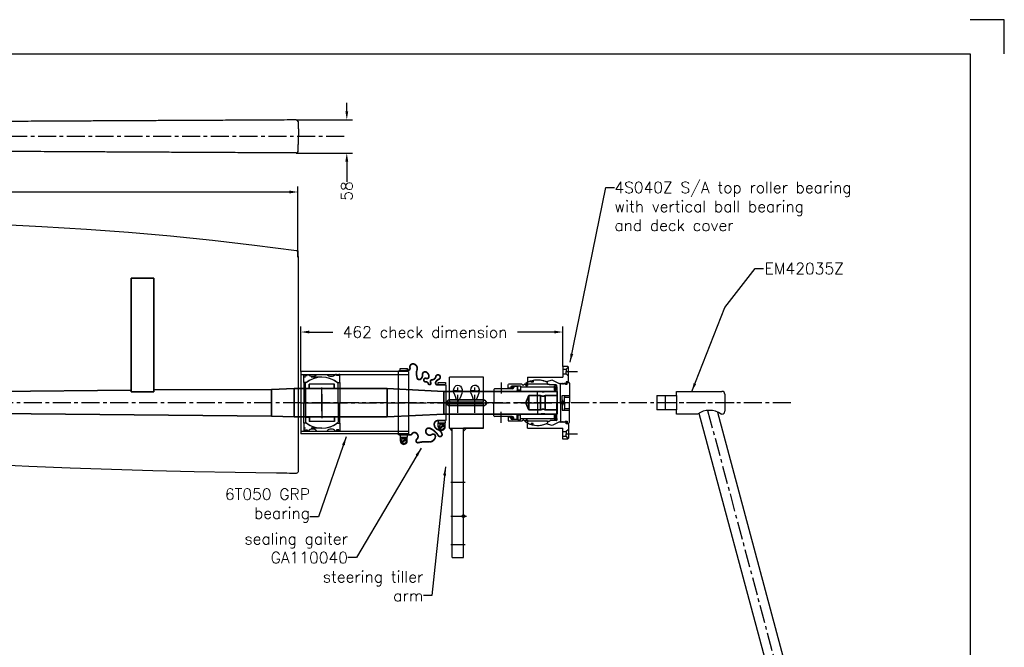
# Model space of a CAD drawing. Header units: millimetres. Extents: x 4480 to 7900, y 2154 to 4554.
# Tile 4 of 4: x 6163 to 7900, y 3447 to 4554. Entities that reach past the tile are written whole.
import ezdxf

# ---------------------------------------------------------------- set-up
doc = ezdxf.new("R2010")
doc.units = ezdxf.units.MM
doc.header["$MEASUREMENT"] = 0
doc.header["$PDMODE"] = 34
doc.header["$PDSIZE"] = 5
doc.linetypes.add('CENTER', pattern=[50.8, 31.75, -6.35, 6.35, -6.35])
doc.linetypes.add('HIDDEN', pattern=[9.525, 6.35, -3.175])
doc.layers.get('0').update_dxf_attribs({"linetype": 'CONTINUOUS'})
doc.layers.get('DEFPOINTS').update_dxf_attribs({"linetype": 'CONTINUOUS'})
for name, color, linetype in [('Bearings', 1, 'CONTINUOUS'), ('Blade', 1, 'CONTINUOUS'), ('CENTER', 8, 'CENTER'), ('RAMME', 7, 'CONTINUOUS')]:
    doc.layers.add(name, color=color, linetype=linetype)
doc.layers.add('DIMS', color=7, linetype='CONTINUOUS', lineweight=15)
doc.layers.add('STOCK', color=5, linetype='CONTINUOUS', lineweight=35)
doc.styles.add('ROMANS', font='romans')
doc.dimstyles.new('Text 20', dxfattribs={"dimtxt": 20, "dimasz": 15, "dimexe": 10, "dimexo": 0, "dimgap": 0, "dimtad": 0, "dimdsep": 46, "dimtxsty": 'ROMANS', "dimcen": 10, "dimazin": 2, "dimtfac": 0.65, "dimtofl": 0, "dimtmove": 0, "dimatfit": 0, "dimfxl": 1, "dimtolj": 1, "dimarcsym": 0})

# ---------------------------------------------------------------- blocks, each defined once
blk = doc.blocks.new('EM42035Z-SV')
for p, q in [((16.4, 92), (495.7, 220.4)), ((499.4, 218.3), (506.2, 193.2)), ((18.5, 59.4), (504, 189.5)), ((-15, 105), (0, 105)), ((0, 105), (15, 105)), ((-20, 20), (-20, 100)), ((20, 100), (20, 98.4)), ((20, 57), (20, 20)), ((-12.5, 20), (-20, 20)), ((-12.5, 20), (12.5, 20)), ((-12.5, -15), (-12.5, 20)), ((12.5, 20), (12.5, -15)), ((20, 20), (12.5, 20)), ((-12.5, 0), (12.5, 0)), ((-12.5, -15), (12.5, -15))]:
    blk.add_line(p, q)
for centre, radius, start, end in [((496.5, 217.5), 3, 15, 105), ((503.3, 192.4), 3, 285, 15), ((-15, 100), 5, 90, 180), ((15, 100), 5, 0, 90), ((49.7, 77.7), 36.2, 145.1402, 214.8598)]:
    blk.add_arc(centre, radius, start, end)
at = {"layer": 'CENTER'}
for p, q in [((13.6, 74.7), (502.8, 205.7)), ((0, 121.5), (0, 0))]:
    blk.add_line(p, q, dxfattribs=at)
blk = doc.blocks.new('*D31')
at = {"layer": 'DEFPOINTS', "color": 0, "transparency": 16777216}
for p in [(6650.9, 4377.2), (6650.9, 4318.8), (6740, 4318.8)]:
    blk.add_point(p, dxfattribs=at)
at = {"layer": 'DIMS', "color": 0, "lineweight": -2, "transparency": 16777216}
for p, q in [((6740, 4392.2), (6740, 4407.2)), ((6650.9, 4377.2), (6750, 4377.2)), ((6650.9, 4318.8), (6750, 4318.8)), ((6740, 4303.8), (6740, 4267.9))]:
    blk.add_line(p, q, dxfattribs=at)
at = {"layer": 'DIMS', "color": 0, "transparency": 16777216}
for points in [[(6737.5, 4392.2), (6742.5, 4392.2), (6740, 4377.2)], [(6737.5, 4303.8), (6742.5, 4303.8), (6740, 4318.8)]]:
    blk.add_solid(points, dxfattribs=at)
at = {"layer": 'DIMS', "color": 0, "transparency": 16777216, "insert": (6740, 4251.7), "char_height": 20, "attachment_point": 5, "rotation": 90, "style": 'ROMANS'}
blk.add_mtext('\\A1;58', dxfattribs=at)
blk = doc.blocks.new('RUD33R-BLADE')
at = {"flags": 128}
blk.add_lwpolyline([(-531, 314.8), (-452.1, 311.1), (-373.2, 306.4), (-299, 300.8), (-224.8, 294.3), (-150.7, 286.7), (-76.8, 278), (-2.9, 268.3), (-2, 268.1), (-1.1, 268), (-0.6, 267.9, -0.026956), (0, 256.9), (0, 0), (0, -121.7, -0.417329), (-3, -124.7), (-5, -124.7), (-15, -124.6), (-19.6, -124.5), (-37.8, -124.3), (-110.6, -123.3), (-183.4, -121.9), (-256.3, -120.1), (-329.1, -118), (-401.9, -115.4), (-474.6, -112.4), (-547.4, -108.9)], format="xyb", dxfattribs=at)
at = {"layer": 'CENTER'}
blk.add_line((869.1, 0), (-1121.4, 0), dxfattribs=at)
blk = doc.blocks.new('4S040Z Outer house')
h = blk.add_hatch(color=256)
edge = h.paths.add_edge_path()
edge.add_ellipse((-34.2, 51.5), major_axis=(1.5, 0), ratio=0.647319, start_angle=-259.6975, end_angle=79.6975)
edge.add_line((-33.9, 52.5), (-34.4, 52.5))
h = blk.add_hatch(color=256)
edge = h.paths.add_edge_path()
edge.add_ellipse((34.2, 51.5), major_axis=(-1.5, 0), ratio=0.647319, start_angle=280.3025, end_angle=619.6975, ccw=False)
edge.add_line((33.9, 52.5), (34.4, 52.5))
for p, q in [((-62.6, 54.5), (-64, 53.1)), ((-64, 53.1), (-64, 44.5)), ((-62.8, 54.3), (-59, 50.5)), ((-38.5, 54.5), (-62.6, 54.5)), ((-47, 54.5), (-51, 50.5)), ((-37, 53), (-37, 50.5)), ((-36, 52.5), (-36, 55)), ((-32.5, 52.5), (-36, 52.5)), ((-34.5, 56.5), (0, 56.5)), ((-32.5, 49.6), (-32.5, 52.5)), ((-13, 47.5), (-13, 56.5)), ((-10, 47.5), (-10, 56.5)), ((34.5, 56.5), (0, 56.5)), ((0, 56.5), (0, 40.5)), ((0, 56.5), (0, 47.5)), ((10, 47.5), (10, 56.5)), ((13, 47.5), (13, 56.5)), ((32.5, 52.5), (36, 52.5)), ((32.5, 49.6), (32.5, 52.5)), ((36, 52.5), (36, 55)), ((37, 53), (37, 50.5)), ((38.5, 54.5), (62.6, 54.5)), ((47, 54.5), (51, 50.5)), ((62.8, 54.3), (59, 50.5)), ((62.6, 54.5), (64, 53.1)), ((64, 53.1), (64, 44.5)), ((-64, 44.5), (-45, 44.5)), ((-59, 50.5), (-55, 50.5)), ((-59, 44.5), (-59, 50.5)), ((-51, 50.5), (-55, 50.5)), ((-51, 44.5), (-51, 50.5)), ((-45, -17.5), (-45, 44.5)), ((-33.4, 38.7), (-40, 26)), ((-37, 50.5), (-34, 50.5)), ((-34.5, 46.1), (-33.4, 47.2)), ((-33.4, 45.1), (-34.5, 46.1)), ((-34.5, 44), (-33.4, 45.1)), ((-33.4, 43), (-34.5, 44)), ((-34.5, 41.9), (-33.4, 43)), ((-33.4, 40.8), (-34.5, 41.9)), ((-34.5, 39.8), (-33.4, 40.8)), ((-33.4, 38.7), (-34.5, 39.8)), ((-34, 49.6), (-34.4, 48.2)), ((-33.4, 47.2), (-34.4, 48.2)), ((-34, 50.5), (-34, 49.6)), ((-34, 46.1), (-32.9, 47.2)), ((-32.9, 45.1), (-34, 46.1)), ((-34, 44), (-32.9, 45.1)), ((-32.9, 43), (-34, 44)), ((-34, 41.9), (-32.9, 43)), ((-32.6, 40.5), (-34, 41.9)), ((-32.5, 49.6), (-33.9, 48.2)), ((-32.9, 47.2), (-33.9, 48.2)), ((0, 40.5), (-32.6, 40.5)), ((-13, 47.5), (-10, 47.5)), ((-13, 43.5), (-13, 47.5)), ((0, 43.5), (-13, 43.5)), ((-5, 47.5), (-10, 47.5)), ((0, 47.5), (-5, 47.5)), ((0, 47.5), (5, 47.5)), ((0, 43.5), (13, 43.5)), ((0, 40.5), (32.6, 40.5)), ((5, 47.5), (10, 47.5)), ((13, 47.5), (10, 47.5)), ((13, 43.5), (13, 47.5)), ((32.5, 49.6), (33.9, 48.2)), ((32.6, 40.5), (34, 41.9)), ((32.9, 47.2), (33.9, 48.2)), ((34, 46.1), (32.9, 47.2)), ((32.9, 45.1), (34, 46.1)), ((34, 44), (32.9, 45.1)), ((32.9, 43), (34, 44)), ((34, 41.9), (32.9, 43)), ((33.4, 47.2), (34.4, 48.2)), ((34.5, 46.1), (33.4, 47.2)), ((33.4, 45.1), (34.5, 46.1)), ((34.5, 44), (33.4, 45.1)), ((33.4, 43), (34.5, 44)), ((34.5, 41.9), (33.4, 43)), ((33.4, 40.8), (34.5, 41.9)), ((34.5, 39.8), (33.4, 40.8)), ((33.4, 38.7), (34.5, 39.8)), ((33.4, 38.7), (40, 26)), ((37, 50.5), (34, 50.5)), ((34, 50.5), (34, 49.6)), ((34, 49.6), (34.4, 48.2)), ((45, -17.5), (45, 44.5)), ((64, 44.5), (45, 44.5)), ((51, 50.5), (55, 50.5)), ((51, 44.5), (51, 50.5)), ((59, 50.5), (55, 50.5)), ((59, 44.5), (59, 50.5)), ((-40, 26), (-37, 15.2)), ((40, 26), (37, 15.2)), ((-45, -17.5), (-36, -17.5)), ((45, -17.5), (36, -17.5))]:
    blk.add_line(p, q)
for centre, radius, start, end in [((-38.5, 53), 1.5, 0, 90), ((-34.5, 55), 1.5, 90, 180), ((34.5, 55), 1.5, 0, 90), ((38.5, 53), 1.5, 90, 180), ((0, 0), 40, 157.6684, 205.9467), ((0, 0), 40, 334.0533, 22.3316)]:
    blk.add_arc(centre, radius, start, end)
at = {"extrusion": (0, 0, -1)}
blk.add_ellipse((-34.2, 51.5), major_axis=(1.5, 0), ratio=0.647319, dxfattribs=at)
blk.add_ellipse((34.2, 51.5), major_axis=(-1.5, 0), ratio=0.647319)
at = {"layer": 'CENTER'}
for p, q in [((-55, 50.5), (-55, 70.5)), ((55, 50.5), (55, 70.5)), ((0, 25.4), (0, -39.1)), ((0, 0), (-21.1, 0)), ((0, 0), (21.1, 0))]:
    blk.add_line(p, q, dxfattribs=at)
blk = doc.blocks.new('4S040Z inner house')
for p, q in [((-32.5, 17.5), (-36, 17.5)), ((-34, 17.5), (-32.5, 17.5)), ((-32.5, 20.5), (-31.5, 22.5)), ((-32.5, 17.5), (-32.5, 20.5)), ((-32.5, 17.5), (-32.5, -17.5)), ((-32.5, 17.5), (-32.5, 5.5)), ((-31.5, 33), (-31.5, 22.5)), ((-28, 34), (-30.5, 34)), ((-30, 32), (-22, 32)), ((-30, 30), (-30, 32)), ((-30, 30), (-30, 32)), ((-30, 32), (-28, 32)), ((-22, 30), (-30, 30)), ((-28, 30), (-30, 30)), ((-28, 34), (0, 34)), ((-28, 32), (-28, 34)), ((-28, -30), (-28, 30)), ((-27.5, 30), (-20, 30)), ((-22, 32), (-22, 30)), ((-20, 30), (-20, -30)), ((28, 34), (0, 34)), ((20, 30), (20, -30)), ((27.5, 30), (20, 30)), ((30, 32), (22, 32)), ((22, 32), (22, 30)), ((22, 30), (30, 30)), ((28, 34), (30.5, 34)), ((28, 32), (28, 34)), ((30, 32), (28, 32)), ((28, -30), (28, 30)), ((28, 30), (30, 30)), ((30, 30), (30, 32)), ((30, 30), (30, 32)), ((31.5, 33), (31.5, 22.5)), ((32.5, 20.5), (31.5, 22.5)), ((32.5, 17.5), (32.5, 20.5)), ((32.5, 17.5), (36, 17.5)), ((32.5, 17.5), (32.5, 5.5)), ((32.5, 17.5), (32.5, -17.5)), ((34, 17.5), (32.5, 17.5)), ((-32.5, 2), (-32.5, -17.5)), ((32.5, 2), (32.5, -17.5)), ((-39.2, -8), (-36.4, -8)), ((-36.4, -11.5), (-38.3, -11.5)), ((-36.4, -8), (-36.4, -11.5)), ((36.4, -8), (36.4, -11.5)), ((39.2, -8), (36.4, -8)), ((36.4, -11.5), (38.3, -11.5)), ((-32.5, -17.5), (-36, -17.5)), ((-30.5, -17.5), (-35.5, -17.5)), ((-35.5, -17.5), (-35.5, -18)), ((-35.5, -18), (-34, -20.5)), ((-34, -20.5), (-30.5, -20.5)), ((-32.5, -17.5), (-30.5, -17.5)), ((-30.5, -20.5), (-32.5, -20.5)), ((-32.5, -20.5), (-32.5, -22.5)), ((-32.5, -22.5), (-30.3, -25.5)), ((-30.3, -25.5), (-32.5, -27.8)), ((-32.5, -27.8), (-32.5, -51)), ((-30.5, -17.5), (-30.5, -20.5)), ((-30.5, -20.5), (-30.5, -17.5)), ((-30, -30), (-22, -30)), ((-30, -35), (-30, -30)), ((-30, -35), (-30, -30)), ((-30, -30), (-28, -30)), ((-27.5, -30), (-20, -30)), ((-22, -30), (-22, -35)), ((27.5, -30), (20, -30)), ((30, -30), (22, -30)), ((22, -30), (22, -35)), ((30, -30), (28, -30)), ((30, -35), (30, -30)), ((30, -35), (30, -30)), ((32.5, -22.5), (30.3, -25.5)), ((30.3, -25.5), (32.5, -27.8)), ((32.5, -17.5), (30.5, -17.5)), ((30.5, -17.5), (35.5, -17.5)), ((30.5, -20.5), (30.5, -17.5)), ((30.5, -17.5), (30.5, -20.5)), ((30.5, -20.5), (32.5, -20.5)), ((34, -20.5), (30.5, -20.5)), ((32.5, -17.5), (36, -17.5)), ((32.5, -20.5), (32.5, -22.5)), ((32.5, -27.8), (32.5, -51)), ((35.5, -18), (34, -20.5)), ((35.5, -17.5), (35.5, -18)), ((-31.5, -52), (-32.5, -51)), ((-25.5, -52), (-31.5, -52)), ((-22, -35), (-30, -35)), ((-29.5, -35), (-30, -35)), ((-29.5, -35), (-29.5, -44.5)), ((-29, -42), (-29, -36)), ((-29, -36), (-21.5, -36)), ((-29, -42), (-26.9, -42)), ((-27, -47), (-25.5, -47)), ((-25.5, -47), (-25.5, -52)), ((-24.4, -44.5), (-24.4, -75.5)), ((-20, -37.5), (-20, -75.5)), ((20, -37.5), (20, -75.5)), ((29, -36), (21.5, -36)), ((22, -35), (30, -35)), ((24.4, -44.5), (24.4, -75.5)), ((25.5, -47), (25.5, -52)), ((27, -47), (25.5, -47)), ((25.5, -52), (31.5, -52)), ((29, -42), (26.9, -42)), ((29, -42), (29, -36)), ((29.5, -35), (29.5, -44.5)), ((29.5, -35), (30, -35)), ((31.5, -52), (32.5, -51)), ((-22.9, -77), (-21.5, -77)), ((-21.5, -77), (0, -77)), ((21.5, -77), (0, -77)), ((22.9, -77), (21.5, -77))]:
    blk.add_line(p, q)
for points, const_width in [([(-38.3, -9.7, 1.041296), (-37, -9.7, 1.041296)], 1.2), ([(38.3, -9.7, -1.041296), (37, -9.7, -1.041296)], 1.2), ([(-28.2, -44.5, 1), (-25.6, -44.5, 1)], 2.45), ([(28.2, -44.5, -1), (25.6, -44.5, -1)], 2.45)]:
    blk.add_lwpolyline(points, format="xyb", close=True, dxfattribs=dict(const_width=const_width))
for centre, radius, start, end in [((0, 0), 40, 154.0555, 191.537), ((-30.5, 33), 1, 90, 180), ((30.5, 33), 1, 0, 90), ((0, 0), 40, 348.463, 25.9445), ((0, 0), 40, 196.7083, 205.9445), ((0, 0), 40, 334.0555, 343.2917), ((-27, -44.5), 2.5, 180, 270), ((-26.9, -44.5), 2.5, 0, 90), ((-21.5, -37.5), 1.5, 0, 90), ((21.5, -37.5), 1.5, 90, 180), ((26.9, -44.5), 2.5, 90, 180), ((27, -44.5), 2.5, 270, 0), ((-22.9, -75.5), 1.5, 180, 270), ((-21.5, -75.5), 1.5, 270, 0), ((21.5, -75.5), 1.5, 180, 270), ((22.9, -75.5), 1.5, 270, 0)]:
    blk.add_arc(centre, radius, start, end)
at = {"layer": 'CENTER'}
for p, q in [((0, 0), (0, 25.4)), ((0, 0), (-9.2, 0)), ((0, 0), (9.2, 0)), ((0, -80), (0, 0)), ((-35.5, -64), (-16.1, -64)), ((35.5, -64), (16.1, -64))]:
    blk.add_line(p, q, dxfattribs=at)
blk = doc.blocks.new('4S040Z-SV')
at = {"layer": 'CENTER'}
blk.add_point((0, 0), dxfattribs=at)
for name in ['4S040Z Outer house', '4S040Z inner house']:
    blk.add_blockref(name, (0, -44.5))
blk = doc.blocks.new('Insert 100x90')
for p, q in [((-36, 32), (-50, 32)), ((-50, 32), (-50, 30)), ((-50, 30), (-48, 30)), ((-48, 26), (-50, 26)), ((-50, 26), (-50, 24)), ((-48, 30), (-48, 26)), ((-36, 27), (-36, 32)), ((-36, 32), (0, 32)), ((36, 32), (0, 32)), ((36, 27), (36, 32)), ((36, 32), (50, 32)), ((50, 30), (48, 30)), ((48, 30), (48, 26)), ((48, 26), (50, 26)), ((50, 32), (50, 30)), ((50, 26), (50, 24)), ((-50, -9), (-50, 9)), ((50, -9), (50, 9)), ((-50, -26), (-50, -24)), ((-48, -26), (-50, -26)), ((-50, -32), (-50, -30)), ((-50, -30), (-48, -30)), ((-36, -32), (-50, -32)), ((-48, -30), (-48, -26)), ((-36, -27), (-36, -32)), ((-36, -32), (0, -32)), ((36, -32), (0, -32)), ((36, -27), (36, -32)), ((36, -32), (50, -32)), ((48, -30), (48, -26)), ((48, -26), (50, -26)), ((50, -30), (48, -30)), ((50, -26), (50, -24)), ((50, -32), (50, -30))]:
    blk.add_line(p, q)
at = {"linetype": 'HIDDEN', "ltscale": 3}
for p, q in [((45, 0), (45, -32)), ((-45, 0), (-45, -32))]:
    blk.add_line(p, q, dxfattribs=at)
at = {"const_width": 1.2}
for points in [[(-49.9, 28.5, 1), (-48.6, 28.5, 1)], [(49.9, 28.5, -1), (48.6, 28.5, -1)], [(-49.9, -28.5, 1), (-48.6, -28.5, 1)], [(49.9, -28.5, -1), (48.6, -28.5, -1)]]:
    blk.add_lwpolyline(points, format="xyb", close=True, dxfattribs=at)
for centre, radius, start, end in [((-56.6, 16.5), 10, 311.4096, 48.5904), ((0, 0), 45, 143.1301, 216.8699), ((0, 0), 45, 323.1301, 36.8699), ((56.6, 16.5), 10, 131.4096, 228.5904), ((-56.6, -16.5), 10, 311.4096, 48.5904), ((56.6, -16.5), 10, 131.4096, 228.5904)]:
    blk.add_arc(centre, radius, start, end)
at = {"layer": 'CENTER'}
for p, q in [((0, 0), (0, 32)), ((0, 0), (-27, 0)), ((0, -32), (0, 0)), ((0, 0), (27, 0))]:
    blk.add_line(p, q, dxfattribs=at)
blk = doc.blocks.new('Ball-090-050')
for p, q in [((0, 29), (-34.4, 29)), ((-33, 22.5), (-33, -22.5)), ((-25.3, 22.5), (-33, 22.5)), ((-25, 22), (-33, 22)), ((-25.3, 29), (-25.3, 22.5)), ((-25, -22), (-25, 22)), ((0, 29), (34.4, 29)), ((25, -22), (25, 22)), ((25, 22), (33, 22)), ((25.2, 29), (25.2, 22.5)), ((25.2, 22.5), (33, 22.5)), ((33, 22.5), (33, -22.5)), ((0, -29), (-34.4, -29)), ((-25, -22), (-33, -22)), ((-25.3, -22.5), (-33, -22.5)), ((-25.3, -29), (-25.3, -22.5)), ((-25.3, -29), (0, -29)), ((25.2, -29), (0, -29)), ((0, -29), (34.4, -29)), ((25, -22), (33, -22)), ((25.2, -22.5), (33, -22.5)), ((25.2, -29), (25.2, -22.5))]:
    blk.add_line(p, q)
for start, end in [(139.876, 220.124), (319.876, 40.124)]:
    blk.add_arc((0, 0), 45, start, end)
at = {"layer": 'CENTER'}
for p in [(-15, 0), (0, 15), (15, 0), (0, -15)]:
    blk.add_line(p, (0, 0), dxfattribs=at)
blk = doc.blocks.new('GA110060-SV')
for p, q in [((-35.5, 52), (-35.5, 65)), ((-35.5, 65), (-33, 65)), ((-31.5, 65.5), (31.5, 65.5)), ((35.5, 65), (33, 65)), ((35.5, 52), (35.5, 65)), ((42.5, 64.5), (35.5, 64.5)), ((35.5, 63), (36.4, 63)), ((35.5, 54), (36.4, 54)), ((42.5, 52.5), (35.5, 52.5)), ((39.3, 61.7), (44.4, 54.4)), ((40.6, 62.6), (45.7, 55.3)), ((-33, 52), (-35.5, 52)), ((33, 52), (35.5, 52)), ((-60.5, -15), (-60.5, -2)), ((-60.5, -2), (-58, -2)), ((-58, -15), (-60.5, -15)), ((60.5, -2), (58, -2)), ((58, -15), (60.5, -15)), ((60.5, -15), (60.5, -2)), ((67.5, -2.5), (60.5, -2.5)), ((60.5, -4), (61.4, -4)), ((60.5, -13), (61.4, -13)), ((67.5, -14.5), (60.5, -14.5)), ((64.3, -5.3), (69.4, -12.6)), ((65.6, -4.4), (70.7, -11.7)), ((56.5, -17.5), (-56.5, -17.5))]:
    blk.add_line(p, q)
at = {"const_width": 3, "flags": 128}
for points in [[(-31.5, 65.5), (-31.5, 51, -0.56619), (-36.5, 48, -0.173214), (-41.5, 53.5, 1.667268), (-46, 48, -0.349852), (-40.5, 41.5, 0.598056), (-35.5, 39, -1.163294), (-33.5, 35, 0.335337), (-37, 30, -1.224957), (-43, 31, 0.531721), (-46.5, 36, 0.226938), (-52.5, 33, 0.730034), (-50, 24.5, -0.219784), (-43, 22.5, -0.749263), (-44.5, 15, -0.120114), (-57, 14.5, 0.500401), (-68.5, 8.5, 0.538118), (-62, 2.5, -0.564179), (-57, -2.5, 0.223265), (-56.5, -5), (-56.5, -17.5)], [(31.5, 65.5), (31.5, 51.5, 0.36205), (36.5, 45.5, 0.373567), (47.5, 52, -0.271332), (55.5, 59, -0.835937), (58, 52.5, 0.15691), (45, 37.5, 0.405212), (47.5, 31, 0.760159), (56, 41, -0.75249), (61, 47, -0.352045), (69, 37, 0.086871), (70.5, 16.5, -0.704922), (64.5, 14.5, 0.450364), (54.5, 14.5, 0.542617), (55, 6, -0.335934), (56.5, 2.5), (56.5, -17.5)]]:
    blk.add_lwpolyline(points, format="xyb", dxfattribs=at)
for centre in [(42.5, 58.5), (67.5, -8.5)]:
    blk.add_circle(centre, 4.5)
for centre, radius, start, end in [((36.4, 62), 1, 330, 90), ((36.4, 55), 1, 270, 30), ((42.5, 58.5), 6, 150, 210), ((42.5, 58.5), 6, 270, 90), ((61.4, -5), 1, 330, 90), ((61.4, -12), 1, 270, 30), ((67.5, -8.5), 6, 150, 210), ((67.5, -8.5), 6, 270, 90)]:
    blk.add_arc(centre, radius, start, end)
at = {"layer": 'CENTER'}
blk.add_line((0, 0), (0, 61), dxfattribs=at)
blk = doc.blocks.new('*D38')
at = {"layer": 'DEFPOINTS', "color": 0, "transparency": 16777216}
for p in [(6658.9, 4003), (7120.9, 3942.3), (6658.9, 3933.3)]:
    blk.add_point(p, dxfattribs=at)
at = {"layer": 'DIMS', "color": 0, "lineweight": -2, "transparency": 16777216}
for p, q in [((6658.9, 3933.3), (6658.9, 4013)), ((7120.9, 3942.3), (7120.9, 4013)), ((6673.9, 4003), (6715.1, 4003)), ((7105.9, 4003), (7040.9, 4003))]:
    blk.add_line(p, q, dxfattribs=at)
at = {"layer": 'DIMS', "color": 0, "transparency": 16777216}
for points in [[(6673.9, 4005.5), (6673.9, 4000.5), (6658.9, 4003)], [(7105.9, 4005.5), (7105.9, 4000.5), (7120.9, 4003)]]:
    blk.add_solid(points, dxfattribs=at)
at = {"layer": 'DIMS', "color": 0, "transparency": 16777216, "insert": (6878, 4003), "char_height": 20, "attachment_point": 5, "style": 'ROMANS'}
blk.add_mtext('\\A1;462 check dimension', dxfattribs=at)
blk = doc.blocks.new('TLJ050-SV')
h = blk.add_hatch(color=256)
h.paths.add_polyline_path([(50, 25), (45, 30), (45, 25)])
h.paths.add_polyline_path([(50, 5), (45, 5), (45, 0.1)])
for p, q in [((-45, 60), (-45, 0)), ((-5, 60), (-45, 60)), ((-5, 60), (-45, 60)), ((-1.5, 60), (-45, 60)), ((-21, 52.5), (-21, 50.8)), ((-1.5, 0), (-1.5, 60)), ((45, 60), (1.5, 60)), ((1.5, 0), (1.5, 60)), ((45, 60), (5, 60)), ((45, 60), (5, 60)), ((45, 0), (45, 60)), ((45, 60), (45, 25)), ((-21, 45), (-21, 50.8)), ((-21, 45), (-21, 37.5)), ((-16.7, 51.8), (-9, 49.2)), ((-16.5, 38.3), (-8, 41.3)), ((1.5, 50), (-1.5, 50)), ((1.5, 49), (-1.5, 49)), ((1.5, 41), (-1.5, 41)), ((1.5, 40), (-1.5, 40)), ((-21, 15), (-21, 22.5)), ((-16.5, 21.8), (-8.7, 19.2)), ((1.5, 20), (-1.5, 20)), ((1.5, 19), (-1.5, 19)), ((45, 30), (50, 25)), ((273, 25), (45, 25)), ((273, 5), (273, 25)), ((-1.5, 0), (-45, 0)), ((-21, 15), (-21, 7.5)), ((-16.2, 8.3), (-7.8, 11.3)), ((1.5, 11), (-1.5, 11)), ((1.5, 10), (-1.5, 10)), ((45, 0), (1.5, 0)), ((44.9, 0), (50, 5)), ((273, 5), (45, 5))]:
    blk.add_line(p, q)
at = {"extrusion": (0, 0, -1)}
for centre, major_axis, ratio, start_param, end_param in [((-21, 45), (-10.2, 0), 0.736811, 4.163895, 8.286991), ((-21.2, 45.3), (-17.5, 0.4), 0.326341, 2.331947, 3.856332), ((-20.8, 15), (-10.2, 0), 0.736811, 4.163895, 8.286991), ((-20.9, 15.4), (-17.5, 0.4), 0.326341, 2.331947, 3.856332)]:
    blk.add_ellipse(centre, major_axis=major_axis, ratio=ratio, start_param=start_param, end_param=end_param, dxfattribs=at)
for p in [(200, 25), (0, 0)]:
    blk.add_point(p)
at = {"layer": 'CENTER'}
for p, q in [((0, -11.5), (0, 69.1)), ((0, -11.5), (0, 69.1)), ((17.8, 45), (-32.7, 45)), ((140, 2.6), (140, 28.1)), ((200, 2.6), (200, 28.1)), ((250, 2.6), (250, 28.1)), ((17.6, 15), (-32.7, 15))]:
    blk.add_line(p, q, dxfattribs=at)
blk = doc.blocks.new('*D40')
at = {"layer": 'DEFPOINTS', "color": 0, "transparency": 16777216}
for p in [(4964, 4250), (6653.9, 4135.2), (4964, 4117.1)]:
    blk.add_point(p, dxfattribs=at)
at = {"layer": 'DIMS', "color": 0, "lineweight": -2, "transparency": 16777216}
for p, q in [((4964, 4117.1), (4964, 4260)), ((6653.9, 4135.2), (6653.9, 4260)), ((4979, 4250), (5817.2, 4250)), ((6638.9, 4250), (5884.8, 4250))]:
    blk.add_line(p, q, dxfattribs=at)
at = {"layer": 'DIMS', "color": 0, "transparency": 16777216}
for points in [[(4979, 4252.5), (4979, 4247.5), (4964, 4250)], [(6638.9, 4252.5), (6638.9, 4247.5), (6653.9, 4250)]]:
    blk.add_solid(points, dxfattribs=at)
at = {"layer": 'DIMS', "color": 0, "transparency": 16777216, "insert": (5851, 4250), "char_height": 20, "attachment_point": 5, "style": 'ROMANS'}
blk.add_mtext('\\A1;1690', dxfattribs=at)

msp = doc.modelspace()

# ---------------------------------------------------------------- linework, layer by layer
at = {"layer": 'Bearings'}
for p, q in [((6848.947, 3933.281), (6658.947, 3933.281)), ((6658.947, 3933.281), (6658.947, 3823.281)), ((6658.947, 3928.281), (6848.947, 3928.281)), ((6848.947, 3933.281), (6848.947, 3823.281)), ((6658.947, 3828.281), (6848.947, 3828.281)), ((6848.947, 3823.281), (6658.947, 3823.281))]:
    msp.add_line(p, q, dxfattribs=at)
at = {"layer": 'Blade'}
for p, q in [((6650.934, 4377.15), (6650.934, 4377.132)), ((6650.934, 4318.85), (6650.934, 4318.868))]:
    msp.add_line(p, q, dxfattribs=at)
for centre, start, end in [((6650.95, 4374.15), 2.703245, 90.30867), ((6650.95, 4321.85), 269.69133, 357.296755)]:
    msp.add_arc(centre, 3, start, end, dxfattribs=at)
for points, knots in [([(6650.934, 4377.153), (6643.857, 4377.114), (6624.399, 4377.006), (6592.906, 4376.837), (6556.81, 4376.645), (6521.771, 4376.462), (6487.802, 4376.286), (6454.914, 4376.117), (6423.115, 4375.955), (6391.948, 4375.796), (6361.454, 4375.641), (6331.669, 4375.488), (6303.088, 4375.342), (6275.711, 4375.2), (6249.532, 4375.064), (6224.547, 4374.932), (6200.75, 4374.806), (6178.132, 4374.685), (6156.685, 4374.568), (6136.401, 4374.457), (6117.271, 4374.351), (6098.248, 4374.244), (6078.969, 4374.134), (6059.011, 4374.018), (6038.989, 4373.901), (6003.526, 4373.689), (5952.331, 4373.372), (5885.203, 4372.928), (5817.32, 4372.443), (5748.881, 4371.912), (5684.444, 4371.364), (5624.251, 4370.802), (5568.574, 4370.234), (5512.998, 4369.612), (5457.366, 4368.924), (5401.632, 4368.156), (5346.175, 4367.296), (5300.224, 4366.488), (5263.589, 4365.77), (5235.945, 4365.186), (5208.276, 4364.552), (5180.794, 4363.865), (5153.725, 4363.12), (5127.037, 4362.307), (5104.203, 4361.526), (5084.977, 4360.796), (5069.327, 4360.147), (5053.871, 4359.441), (5038.823, 4358.675), (5024.413, 4357.845), (5011.957, 4357.018), (5001.482, 4356.212), (4992.893, 4355.451), (4985.217, 4354.649), (4979.272, 4353.894), (4974.84, 4353.204), (4971.614, 4352.597), (4968.942, 4351.961), (4966.872, 4351.283), (4965.426, 4350.546), (4965.217, 4350.035), (4965.109, 4349.769)], [0, 0, 0, 0, 0.0122218, 0.03360166, 0.05438073, 0.07454994, 0.09410195, 0.11303103, 0.13133291, 0.14900462, 0.16684005, 0.18398122, 0.20042852, 0.2161834, 0.23124819, 0.24562597, 0.25932051, 0.27233611, 0.28467752, 0.29634984, 0.30735843, 0.31770882, 0.32919724, 0.3406468, 0.35217286, 0.36377174, 0.40188586, 0.44058684, 0.47971956, 0.51916086, 0.55885442, 0.59111119, 0.62326205, 0.6551961, 0.68733915, 0.71967133, 0.75189543, 0.78371088, 0.79970543, 0.81586452, 0.83208323, 0.84825008, 0.8642475, 0.87995266, 0.89573055, 0.90520533, 0.91477393, 0.92434341, 0.93381922, 0.94310828, 0.95212393, 0.95865468, 0.9649399, 0.97097569, 0.97677737, 0.98053467, 0.98422388, 0.98787174, 0.99164166, 0.9956645, 1, 1, 1, 1]), ([(6653.947, 4374.281), (6653.947, 4374.281), (6653.944, 4374.362), (6653.959, 4374.02), (6653.986, 4373.4), (6654.034, 4372.294), (6654.104, 4370.686), (6654.202, 4368.444), (6654.319, 4365.778), (6654.495, 4361.73), (6654.748, 4355.951), (6654.979, 4350.651), (6655.095, 4348)], [0, 0, 0, 0, 0.00009372, 0.07395723, 0.14793159, 0.22192684, 0.31897154, 0.41605194, 0.51321903, 0.610407, 0.80517161, 1, 1, 1, 1]), ([(6650.934, 4318.847), (6643.857, 4318.886), (6624.399, 4318.994), (6592.906, 4319.163), (6556.81, 4319.355), (6521.771, 4319.538), (6487.802, 4319.714), (6454.914, 4319.883), (6423.115, 4320.045), (6391.948, 4320.204), (6361.454, 4320.359), (6331.669, 4320.512), (6303.088, 4320.658), (6275.711, 4320.8), (6249.532, 4320.936), (6224.547, 4321.068), (6200.75, 4321.194), (6178.132, 4321.315), (6156.685, 4321.432), (6136.401, 4321.543), (6117.271, 4321.649), (6098.248, 4321.756), (6078.969, 4321.866), (6059.011, 4321.982), (6038.989, 4322.099), (6003.526, 4322.311), (5952.331, 4322.628), (5885.203, 4323.072), (5817.32, 4323.557), (5748.881, 4324.088), (5684.444, 4324.636), (5624.251, 4325.198), (5568.574, 4325.766), (5512.998, 4326.388), (5457.366, 4327.076), (5401.632, 4327.844), (5346.175, 4328.704), (5300.224, 4329.512), (5263.589, 4330.23), (5235.945, 4330.814), (5208.276, 4331.448), (5180.794, 4332.135), (5153.725, 4332.88), (5127.037, 4333.693), (5104.203, 4334.474), (5084.977, 4335.204), (5069.327, 4335.853), (5053.871, 4336.559), (5038.823, 4337.325), (5024.413, 4338.155), (5011.957, 4338.982), (5001.482, 4339.788), (4992.893, 4340.549), (4985.217, 4341.351), (4979.272, 4342.106), (4974.84, 4342.796), (4971.614, 4343.403), (4968.942, 4344.039), (4966.872, 4344.717), (4965.426, 4345.454), (4965.217, 4345.965), (4965.109, 4346.231)], [0, 0, 0, 0, 0.0122218, 0.03360166, 0.05438073, 0.07454994, 0.09410195, 0.11303103, 0.13133291, 0.14900462, 0.16684005, 0.18398122, 0.20042852, 0.2161834, 0.23124819, 0.24562597, 0.25932051, 0.27233611, 0.28467752, 0.29634984, 0.30735843, 0.31770882, 0.32919724, 0.3406468, 0.35217286, 0.36377174, 0.40188586, 0.44058684, 0.47971956, 0.51916086, 0.55885442, 0.59111119, 0.62326205, 0.6551961, 0.68733915, 0.71967133, 0.75189543, 0.78371088, 0.79970543, 0.81586452, 0.83208323, 0.84825008, 0.8642475, 0.87995266, 0.89573055, 0.90520533, 0.91477393, 0.92434341, 0.93381922, 0.94310828, 0.95212393, 0.95865468, 0.9649399, 0.97097569, 0.97677737, 0.98053467, 0.98422388, 0.98787174, 0.99164166, 0.9956645, 1, 1, 1, 1]), ([(6653.947, 4321.719), (6653.947, 4321.719), (6653.944, 4321.638), (6653.959, 4321.98), (6653.986, 4322.6), (6654.034, 4323.706), (6654.104, 4325.314), (6654.202, 4327.556), (6654.319, 4330.222), (6654.495, 4334.27), (6654.748, 4340.049), (6654.979, 4345.349), (6655.095, 4348)], [0, 0, 0, 0, 0.00009372, 0.07395723, 0.14793159, 0.22192684, 0.31897154, 0.41605194, 0.51321903, 0.610407, 0.80517161, 1, 1, 1, 1])]:
    msp.add_open_spline(points, degree=3, knots=knots, dxfattribs=at)
at = {"layer": 'CENTER'}
for p, q in [((6735.095, 4348), (4935.095, 4348)), ((6658.947, 3878.281), (6848.947, 3878.281))]:
    msp.add_line(p, q, dxfattribs=at)
at = {"layer": 'RAMME'}
for p, q in [((7899.724, 4554), (7839.724, 4554)), ((7899.724, 4494), (7899.724, 4554)), ((4539.724, 4494), (7839.724, 4494)), ((7839.724, 4494), (7839.724, 2214))]:
    msp.add_line(p, q, dxfattribs=at)
at = {"layer": 'STOCK'}
for p, q in [((6399.929, 4097.812), (6359.929, 4097.812)), ((6359.929, 4097.812), (6359.929, 3898.13)), ((6399.929, 4097.812), (6399.929, 3898.13)), ((6359.929, 3900.618), (6014.929, 3896.708)), ((6359.929, 3898.13), (6359.929, 3897.572)), ((6359.929, 3897.572), (6359.929, 3897.516)), ((6606.929, 3901.781), (6399.929, 3901.071)), ((6399.929, 3898.13), (6399.929, 3897.611)), ((6606.929, 3901.781), (6646.929, 3903.281)), ((6606.929, 3901.781), (6606.929, 3854.781)), ((6810.928, 3903.281), (6646.929, 3903.281)), ((6646.929, 3903.281), (6646.929, 3853.281)), ((6910.928, 3898.281), (6810.928, 3903.281)), ((6810.928, 3903.281), (6810.928, 3853.281)), ((7081.928, 3898.281), (6910.928, 3898.281)), ((6910.928, 3898.281), (6910.928, 3858.281)), ((7060.928, 3890.781), (7055.928, 3878.281)), ((7060.928, 3890.781), (7060.928, 3865.781)), ((7081.928, 3890.781), (7060.928, 3890.781)), ((7089.928, 3898.281), (7081.928, 3898.281)), ((7081.928, 3890.781), (7081.928, 3865.781)), ((7110.928, 3890.781), (7089.912, 3890.781)), ((7110.928, 3898.281), (7089.928, 3898.281)), ((7089.928, 3865.781), (7089.928, 3890.781)), ((7110.928, 3898.281), (7110.928, 3858.281)), ((6980.928, 3883.281), (6920.928, 3883.281)), ((6980.928, 3873.281), (6920.928, 3873.281)), ((7055.928, 3878.281), (7060.928, 3865.781)), ((5844.929, 3861.781), (6606.929, 3854.781)), ((6810.928, 3853.281), (6910.928, 3858.281)), ((6910.928, 3858.281), (7081.928, 3858.281)), ((7060.928, 3865.781), (7081.943, 3865.781)), ((7089.928, 3858.281), (7081.928, 3858.281)), ((7089.928, 3865.781), (7110.928, 3865.781)), ((7089.928, 3858.281), (7110.928, 3858.281)), ((6646.929, 3853.281), (6606.929, 3854.781)), ((6646.929, 3853.281), (6810.928, 3853.281))]:
    msp.add_line(p, q, dxfattribs=at)
for centre, start, end in [((6920.928, 3878.281), 90, 270), ((6980.928, 3878.281), 270, 90)]:
    msp.add_arc(centre, 5, start, end, dxfattribs=at)
for points in [[(6364.816, 3897.572), (6363.187, 3897.55), (6361.558, 3897.531), (6359.929, 3897.516)], [(6399.929, 3897.611), (6388.224, 3897.598), (6376.52, 3897.585), (6364.816, 3897.572)]]:
    msp.add_open_spline(points, degree=3, dxfattribs=at)
for points, knots in [([(7089.928, 3898.281), (7089.928, 3898.281), (7089.896, 3898.273), (7089.766, 3898.241), (7089.671, 3898.218), (7089.421, 3898.16), (7089.264, 3898.125), (7088.901, 3898.049), (7088.695, 3898.008), (7088.234, 3897.925), (7087.978, 3897.883), (7088.438, 3897.806), (7088.152, 3897.771), (7087.544, 3897.711), (7087.229, 3897.687), (7086.749, 3897.663), (7086.587, 3897.657), (7086.26, 3897.648), (7086.094, 3897.646), (7085.599, 3897.646), (7085.274, 3897.654), (7084.632, 3897.687), (7084.313, 3897.711), (7084.71, 3897.77), (7084.423, 3897.806), (7083.877, 3897.883), (7083.624, 3897.925), (7083.165, 3898.007), (7082.956, 3898.048), (7082.591, 3898.125), (7082.437, 3898.159), (7082.187, 3898.218), (7082.089, 3898.241), (7081.96, 3898.273), (7081.928, 3898.281), (7081.928, 3898.281)], [0, 0, 0, 0, 0.0625, 0.0625, 0.125, 0.125, 0.1875, 0.1875, 0.25, 0.25, 0.3125, 0.3125, 0.375, 0.375, 0.4375, 0.4375, 0.46875, 0.46875, 0.5, 0.5, 0.5625, 0.5625, 0.625, 0.625, 0.6875, 0.6875, 0.75, 0.75, 0.8125, 0.8125, 0.875, 0.875, 0.9375, 0.9375, 1, 1, 1, 1]), ([(7081.928, 3890.781), (7081.931, 3890.78), (7081.94, 3890.776), (7082.03, 3890.74), (7082.179, 3890.683), (7082.368, 3890.611), (7082.614, 3890.522), (7082.915, 3890.419), (7083.258, 3890.309), (7083.655, 3890.193), (7084.099, 3890.08), (7084.458, 3889.999), (7084.841, 3889.924), (7085.247, 3889.858), (7084.659, 3889.805), (7085.21, 3889.754), (7085.769, 3889.733), (7086.319, 3889.742), (7086.845, 3889.769), (7087.35, 3889.821), (7087.836, 3889.894), (7088.31, 3889.979), (7088.757, 3890.079), (7088.173, 3890.187), (7088.577, 3890.302), (7088.939, 3890.418), (7089.245, 3890.524), (7089.445, 3890.596), (7089.614, 3890.659), (7089.751, 3890.711), (7089.846, 3890.749), (7089.917, 3890.777), (7089.914, 3890.776), (7089.912, 3890.775)], [0, 0, 0, 0, 0.02498413, 0.07584505, 0.10177905, 0.12676128, 0.17752108, 0.20334172, 0.22940402, 0.28234168, 0.30927286, 0.3364189, 0.36376258, 0.39175417, 0.41998241, 0.44585525, 0.49860689, 0.52556975, 0.54971137, 0.59879641, 0.62378462, 0.64846793, 0.69856954, 0.72402755, 0.75058731, 0.80456804, 0.83205579, 0.85906256, 0.88627253, 0.91414811, 0.94226492, 0.96767247, 1, 1, 1, 1]), ([(7081.928, 3858.281), (7081.928, 3858.281), (7081.959, 3858.289), (7082.089, 3858.321), (7082.185, 3858.344), (7082.435, 3858.402), (7082.591, 3858.437), (7082.954, 3858.514), (7083.16, 3858.554), (7083.621, 3858.637), (7083.877, 3858.679), (7084.417, 3858.756), (7084.703, 3858.791), (7084.312, 3858.851), (7084.626, 3858.875), (7085.106, 3858.899), (7085.268, 3858.906), (7085.595, 3858.914), (7085.761, 3858.916), (7086.256, 3858.916), (7086.581, 3858.908), (7087.223, 3858.876), (7087.543, 3858.851), (7088.146, 3858.792), (7088.433, 3858.757), (7087.978, 3858.679), (7088.232, 3858.638), (7088.691, 3858.555), (7088.9, 3858.514), (7089.264, 3858.437), (7089.418, 3858.403), (7089.669, 3858.345), (7089.766, 3858.321), (7089.895, 3858.289), (7089.928, 3858.281), (7089.928, 3858.281)], [0, 0, 0, 0, 0.0625, 0.0625, 0.125, 0.125, 0.1875, 0.1875, 0.25, 0.25, 0.3125, 0.3125, 0.375, 0.375, 0.4375, 0.4375, 0.46875, 0.46875, 0.5, 0.5, 0.5625, 0.5625, 0.625, 0.625, 0.6875, 0.6875, 0.75, 0.75, 0.8125, 0.8125, 0.875, 0.875, 0.9375, 0.9375, 1, 1, 1, 1]), ([(7089.928, 3865.781), (7089.924, 3865.782), (7089.915, 3865.786), (7089.825, 3865.822), (7089.677, 3865.88), (7089.488, 3865.951), (7089.241, 3866.041), (7088.94, 3866.143), (7088.597, 3866.253), (7088.201, 3866.37), (7088.756, 3866.482), (7088.397, 3866.563), (7088.014, 3866.638), (7087.609, 3866.704), (7087.196, 3866.757), (7086.646, 3866.808), (7086.086, 3866.83), (7085.537, 3866.82), (7085.011, 3866.793), (7084.505, 3866.741), (7085.019, 3866.669), (7084.546, 3866.584), (7084.099, 3866.484), (7083.682, 3866.375), (7083.278, 3866.26), (7082.916, 3866.144), (7082.61, 3866.039), (7082.41, 3865.966), (7082.241, 3865.904), (7082.105, 3865.851), (7082.009, 3865.814), (7081.938, 3865.785), (7081.942, 3865.787), (7081.943, 3865.787)], [0, 0, 0, 0, 0.02498413, 0.07584505, 0.10177905, 0.12676128, 0.17752108, 0.20334172, 0.22940402, 0.28234168, 0.30927286, 0.3364189, 0.36376258, 0.39175417, 0.41998241, 0.44585525, 0.49860689, 0.52556975, 0.54971137, 0.59879641, 0.62378462, 0.64846793, 0.69856954, 0.72402755, 0.75058731, 0.80456804, 0.83205579, 0.85906256, 0.88627253, 0.91414811, 0.94226492, 0.96767247, 1, 1, 1, 1])]:
    msp.add_open_spline(points, degree=3, knots=knots, dxfattribs=at)

# ---------------------------------------------------------------- block references
at = {"layer": 'Bearings', "rotation": 270}
for name, p in [('GA110060-SV', (6848.947, 3878.281)), ('4S040Z-SV', (7120.928, 3878.281)), ('Insert 100x90', (6695.947, 3878.281)), ('Ball-090-050', (6695.947, 3878.281)), ('TLJ050-SV', (6920.928, 3878.281)), ('EM42035Z-SV', (7301.778, 3878.281))]:
    msp.add_blockref(name, p, dxfattribs=at)
at = {"layer": 'Blade'}
msp.add_blockref('RUD33R-BLADE', (6653.947, 3878.281), dxfattribs=at)

# ---------------------------------------------------------------- texts
at = {"layer": 'DIMS', "char_height": 20, "style": 'ROMANS'}
for s, insert, attachment_point in [('\\A1;4S040Z S/A top roller bearing\\Pwith vertical ball bearing\\Pand deck cover', (7212, 4268), 1), ('\\A1;EM42035Z', (7477, 4105), 7), ('\\A1;6T050 GRP\\Pbearing', (6675, 3667), 9), ('\\A1;sealing gaiter\\PGA110040', (6742, 3595), 9), ('\\A1;steering tiller\\Parm', (6875, 3528), 9)]:
    msp.add_mtext(s, dxfattribs=dict(at, insert=insert, attachment_point=attachment_point))

# ---------------------------------------------------------------- dimensions: what is measured, and where the dimension line sits
at = {"layer": 'DIMS'}
dim = msp.add_linear_dim(base=(6740, 4318.847), p1=(6650.934, 4377.153), p2=(6650.934, 4318.847), angle=90, dimstyle='Text 20', override={"dimdec": 0}, dxfattribs=at)
dim.commit()
dim.dimension.update_dxf_attribs({"geometry": '*D31', "text_midpoint": (6740, 4251.704), "dimtype": 160})
dim = msp.add_linear_dim(base=(4963.961, 4250), p1=(6653.947, 4135.154), p2=(4963.961, 4117.069), dimstyle='Text 20', override={"dimdec": 0}, dxfattribs=at)
dim.commit()
dim.dimension.update_dxf_attribs({"geometry": '*D40', "text_midpoint": (5851, 4250), "dimtype": 160})
dim = msp.add_linear_dim(base=(6658.947, 4003), p1=(7120.928, 3942.281), p2=(6658.947, 3933.281), text='<> check dimension', dimstyle='Text 20', override={"dimdec": 1}, dxfattribs=at)
dim.commit()
dim.dimension.update_dxf_attribs({"geometry": '*D38', "text_midpoint": (6878, 4003), "dimtype": 160})

# ---------------------------------------------------------------- leaders
at = {"layer": 'DIMS', "annotation_type": 0, "has_hookline": 1}
for points, override, hookline_direction, text_width in [([(7134, 3950), (7197, 4258), (7212, 4258)], {"dimgap": 0, "dimtad": 0}, 0, 477.143), ([(7348.55, 3898.281), (7407, 4046), (7460, 4115), (7475, 4115)], {"dimgap": 2, "dimtad": 0}, 0, 148.571), ([(6739, 3818), (6690, 3677), (6675, 3677)], {"dimgap": 0, "dimtad": 0}, 1, 164.762), ([(6871, 3798), (6757, 3605), (6742, 3605)], {"dimgap": 0, "dimtad": 0}, 1, 203.81), ([(6914, 3765), (6890, 3538), (6875, 3538)], {"dimgap": 0, "dimtad": 0}, 1, 198.095)]:
    msp.add_leader(points, dimstyle='Text 20', override=override, dxfattribs=dict(at, hookline_direction=hookline_direction, text_width=text_width))

doc.saveas('drawing.dxf')
